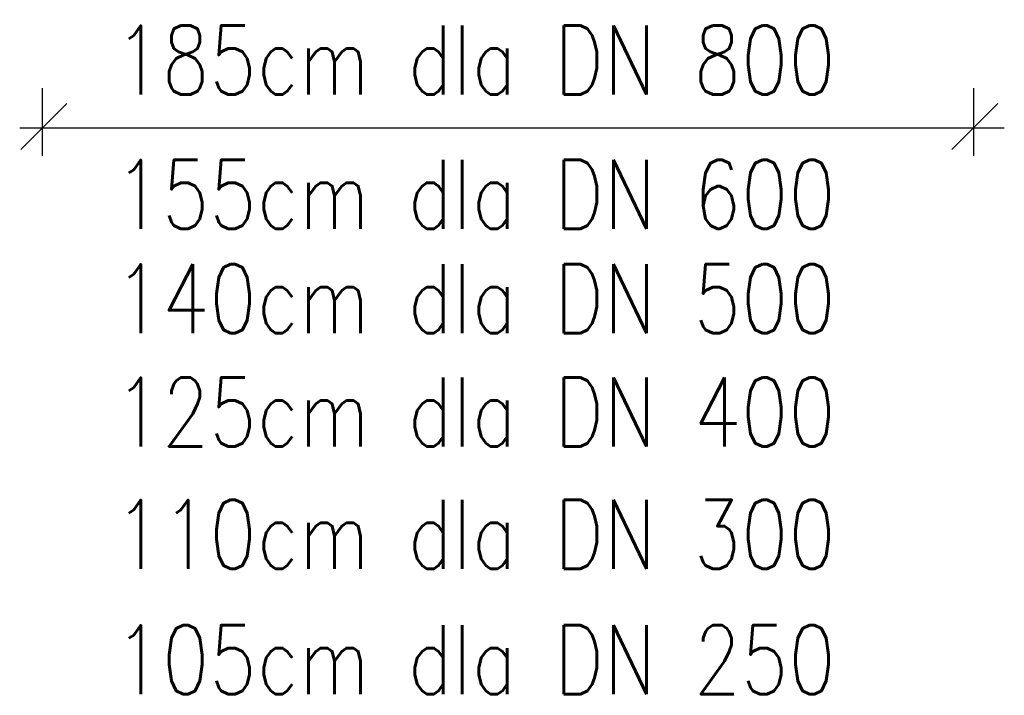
# Model space of a CAD drawing. Extents: x 10053 to 10263, y 5337 to 5664.
# Tile 3 of 14: x 10106 to 10138, y 5465 to 5487. Entities that reach past the tile are written whole.
import ezdxf

# ---------------------------------------------------------------- set-up
doc = ezdxf.new("R2010")
doc.units = 0
doc.header["$LTSCALE"] = 0.01
doc.layers.get('0').update_dxf_attribs({"linetype": 'CONTINUOUS'})
doc.layers.add('NAPISY', color=7, linetype='CONTINUOUS')
doc.styles.add('STYLE1', font='simplex.shx', dxfattribs={"width": 0.8})

msp = doc.modelspace()

# ---------------------------------------------------------------- linework, layer by layer
at = {"layer": 'NAPISY'}
for p, q in [((10106.784, 5484.937), (10106.784, 5482.707)), ((10137.394, 5484.937), (10137.394, 5482.707)), ((10106.047, 5483.637), (10138.402, 5483.637))]:
    msp.add_line(p, q, dxfattribs=at)
at = {"layer": 'NAPISY', "color": 7}
for p, q in [((10106.086, 5482.921), (10107.596, 5484.432)), ((10136.681, 5482.921), (10138.191, 5484.432))]:
    msp.add_line(p, q, dxfattribs=at)

# ---------------------------------------------------------------- texts
at = {"color": 7, "style": 'STYLE1', "width": 0.8}
for s, p in [('185cm dla DN 800', (10109.172, 5484.727)), ('155cm dla DN 600', (10109.172, 5480.314)), ('140cm dla DN 500', (10109.172, 5476.882)), ('125cm dla DN 400', (10109.172, 5473.156)), ('110cm dla DN 300', (10109.172, 5469.135)), ('105cm dla DN 250', (10109.172, 5465.017))]:
    msp.add_text(s, height=2.26512, dxfattribs=at).set_placement(p)

doc.saveas('drawing.dxf')
